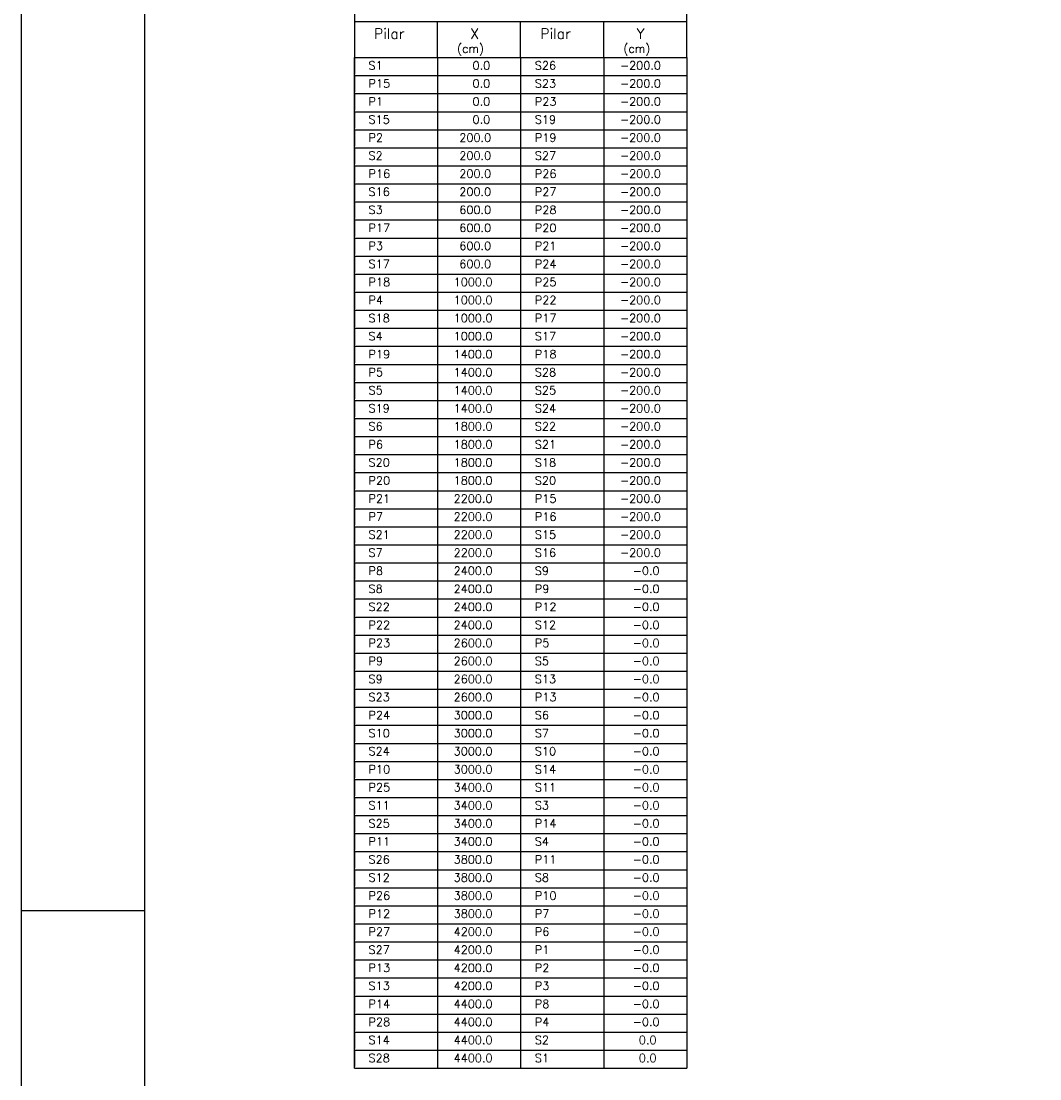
# Model space of a CAD drawing. Header units: feet. Extents: x 0 to 84.1, y 0 to 59.4.
# Tile 2 of 8: x 0 to 20.6, y 26.3 to 47.7. Entities that reach past the tile are written whole.
import ezdxf

# ---------------------------------------------------------------- set-up
doc = ezdxf.new("R2010")
doc.units = ezdxf.units.FT
doc.header["$MEASUREMENT"] = 0
doc.layers.add('1', color=1, linetype='CONTINUOUS')
doc.layers.add('2', color=2, linetype='CONTINUOUS')
doc.styles.get("Standard").update_dxf_attribs({"font": 'ROMANS.SHX'})

msp = doc.modelspace()

# ---------------------------------------------------------------- linework, layer by layer
at = {"layer": '1', "linetype": 'Continuous'}
for p, q in [((6.731671, 48.025854), (6.731671, 46.932104)), ((13.451948, 47.661271), (13.451948, 48.025854)), ((6.731671, 47.661271), (13.451948, 47.661271)), ((8.41174, 46.932104), (8.41174, 47.661271)), ((10.091809, 46.932104), (10.091809, 47.661271)), ((11.771878, 46.932104), (11.771878, 47.661271)), ((13.451948, 46.932104), (13.451948, 47.661271)), ((6.731671, 46.932104), (10.091809, 46.932104)), ((6.731671, 46.567521), (6.731671, 46.932104)), ((6.731671, 46.932104), (6.731671, 46.598771)), ((8.41174, 46.932104), (8.41174, 46.567521)), ((10.091809, 46.932104), (13.451948, 46.932104)), ((10.091809, 46.932104), (10.091809, 46.567521)), ((11.771878, 46.932104), (11.771878, 46.567521)), ((13.451948, 46.932104), (13.451948, 46.567521)), ((6.731671, 46.567521), (13.451948, 46.567521)), ((6.731671, 46.202937), (6.731671, 46.567521)), ((6.731671, 46.567521), (6.731671, 46.234187)), ((8.41174, 46.567521), (8.41174, 46.202937)), ((10.091809, 46.567521), (10.091809, 46.202937)), ((11.771878, 46.567521), (11.771878, 46.202937)), ((13.451948, 46.567521), (13.451948, 46.202937)), ((6.731671, 46.202937), (13.451948, 46.202937)), ((6.731671, 45.838354), (6.731671, 46.202937)), ((6.731671, 46.202937), (6.731671, 45.869604)), ((8.41174, 46.202937), (8.41174, 45.838354)), ((10.091809, 46.202937), (10.091809, 45.838354)), ((11.771878, 46.202937), (11.771878, 45.838354)), ((13.451948, 46.202937), (13.451948, 45.838354)), ((6.731671, 45.838354), (13.451948, 45.838354)), ((6.731671, 45.473771), (6.731671, 45.838354)), ((6.731671, 45.838354), (6.731671, 45.505021)), ((8.41174, 45.838354), (8.41174, 45.473771)), ((10.091809, 45.838354), (10.091809, 45.473771)), ((11.771878, 45.838354), (11.771878, 45.473771)), ((13.451948, 45.838354), (13.451948, 45.473771)), ((6.731671, 45.473771), (13.451948, 45.473771)), ((6.731671, 45.109187), (6.731671, 45.473771)), ((6.731671, 45.473771), (6.731671, 45.140437)), ((8.41174, 45.473771), (8.41174, 45.109187)), ((10.091809, 45.473771), (10.091809, 45.109187)), ((11.771878, 45.473771), (11.771878, 45.109187)), ((13.451948, 45.473771), (13.451948, 45.109187)), ((6.731671, 45.109187), (13.451948, 45.109187)), ((6.731671, 44.744604), (6.731671, 45.109187)), ((6.731671, 45.109187), (6.731671, 44.775854)), ((8.41174, 45.109187), (8.41174, 44.744604)), ((10.091809, 45.109187), (10.091809, 44.744604)), ((11.771878, 45.109187), (11.771878, 44.744604)), ((13.451948, 45.109187), (13.451948, 44.744604)), ((6.731671, 44.744604), (13.451948, 44.744604)), ((6.731671, 44.380021), (6.731671, 44.744604)), ((6.731671, 44.744604), (6.731671, 44.411271)), ((8.41174, 44.744604), (8.41174, 44.380021)), ((10.091809, 44.744604), (10.091809, 44.380021)), ((11.771878, 44.744604), (11.771878, 44.380021)), ((13.451948, 44.744604), (13.451948, 44.380021)), ((6.731671, 44.380021), (13.451948, 44.380021)), ((6.731671, 44.015437), (6.731671, 44.380021)), ((6.731671, 44.380021), (6.731671, 44.046687)), ((8.41174, 44.380021), (8.41174, 44.015437)), ((10.091809, 44.380021), (10.091809, 44.015437)), ((11.771878, 44.380021), (11.771878, 44.015437)), ((13.451948, 44.380021), (13.451948, 44.015437)), ((6.731671, 44.015437), (13.451948, 44.015437)), ((6.731671, 43.650854), (6.731671, 44.015437)), ((6.731671, 44.015437), (6.731671, 43.682104)), ((8.41174, 44.015437), (8.41174, 43.650854)), ((10.091809, 44.015437), (10.091809, 43.650854)), ((11.771878, 44.015437), (11.771878, 43.650854)), ((13.451948, 44.015437), (13.451948, 43.650854)), ((6.731671, 43.650854), (13.451948, 43.650854)), ((6.731671, 43.286271), (6.731671, 43.650854)), ((6.731671, 43.650854), (6.731671, 43.317521)), ((8.41174, 43.650854), (8.41174, 43.286271)), ((10.091809, 43.650854), (10.091809, 43.286271)), ((11.771878, 43.650854), (11.771878, 43.286271)), ((13.451948, 43.650854), (13.451948, 43.286271)), ((6.731671, 43.286271), (13.451948, 43.286271)), ((6.731671, 42.921687), (6.731671, 43.286271)), ((6.731671, 43.286271), (6.731671, 42.952937)), ((8.41174, 43.286271), (8.41174, 42.921687)), ((10.091809, 43.286271), (10.091809, 42.921687)), ((11.771878, 43.286271), (11.771878, 42.921687)), ((13.451948, 43.286271), (13.451948, 42.921687)), ((6.731671, 42.921687), (13.451948, 42.921687)), ((6.731671, 42.557104), (6.731671, 42.921687)), ((6.731671, 42.921687), (6.731671, 42.588354)), ((8.41174, 42.921687), (8.41174, 42.557104)), ((10.091809, 42.921687), (10.091809, 42.557104)), ((11.771878, 42.921687), (11.771878, 42.557104)), ((13.451948, 42.921687), (13.451948, 42.557104)), ((6.731671, 42.557104), (13.451948, 42.557104)), ((6.731671, 42.192521), (6.731671, 42.557104)), ((6.731671, 42.557104), (6.731671, 42.223771)), ((8.41174, 42.557104), (8.41174, 42.192521)), ((10.091809, 42.557104), (10.091809, 42.192521)), ((11.771878, 42.557104), (11.771878, 42.192521)), ((13.451948, 42.557104), (13.451948, 42.192521)), ((6.731671, 42.192521), (13.451948, 42.192521)), ((6.731671, 41.827937), (6.731671, 42.192521)), ((6.731671, 42.192521), (6.731671, 41.859187)), ((8.41174, 42.192521), (8.41174, 41.827937)), ((10.091809, 42.192521), (10.091809, 41.827937)), ((11.771878, 42.192521), (11.771878, 41.827937)), ((13.451948, 42.192521), (13.451948, 41.827937)), ((6.731671, 41.827937), (13.451948, 41.827937)), ((6.731671, 41.463354), (6.731671, 41.827937)), ((6.731671, 41.827937), (6.731671, 41.494604)), ((8.41174, 41.827937), (8.41174, 41.463354)), ((10.091809, 41.827937), (10.091809, 41.463354)), ((11.771878, 41.827937), (11.771878, 41.463354)), ((13.451948, 41.827937), (13.451948, 41.463354)), ((6.731671, 41.463354), (13.451948, 41.463354)), ((6.731671, 41.098771), (6.731671, 41.463354)), ((6.731671, 41.463354), (6.731671, 41.130021)), ((8.41174, 41.463354), (8.41174, 41.098771)), ((10.091809, 41.463354), (10.091809, 41.098771)), ((11.771878, 41.463354), (11.771878, 41.098771)), ((13.451948, 41.463354), (13.451948, 41.098771)), ((6.731671, 41.098771), (13.451948, 41.098771)), ((6.731671, 40.734187), (6.731671, 41.098771)), ((6.731671, 41.098771), (6.731671, 40.765437)), ((8.41174, 41.098771), (8.41174, 40.734187)), ((10.091809, 41.098771), (10.091809, 40.734187)), ((11.771878, 41.098771), (11.771878, 40.734187)), ((13.451948, 41.098771), (13.451948, 40.734187)), ((6.731671, 40.734187), (13.451948, 40.734187)), ((6.731671, 40.369604), (6.731671, 40.734187)), ((6.731671, 40.734187), (6.731671, 40.400854)), ((8.41174, 40.734187), (8.41174, 40.369604)), ((10.091809, 40.734187), (10.091809, 40.369604)), ((11.771878, 40.734187), (11.771878, 40.369604)), ((13.451948, 40.734187), (13.451948, 40.369604)), ((6.731671, 40.369604), (13.451948, 40.369604)), ((6.731671, 40.005021), (6.731671, 40.369604)), ((6.731671, 40.369604), (6.731671, 40.036271)), ((8.41174, 40.369604), (8.41174, 40.005021)), ((10.091809, 40.369604), (10.091809, 40.005021)), ((11.771878, 40.369604), (11.771878, 40.005021)), ((13.451948, 40.369604), (13.451948, 40.005021)), ((6.731671, 40.005021), (13.451948, 40.005021)), ((6.731671, 39.640437), (6.731671, 40.005021)), ((6.731671, 40.005021), (6.731671, 39.671687)), ((8.41174, 40.005021), (8.41174, 39.640437)), ((10.091809, 40.005021), (10.091809, 39.640437)), ((11.771878, 40.005021), (11.771878, 39.640437)), ((13.451948, 40.005021), (13.451948, 39.640437)), ((6.731671, 39.640437), (13.451948, 39.640437)), ((6.731671, 39.275854), (6.731671, 39.640437)), ((6.731671, 39.640437), (6.731671, 39.307104)), ((8.41174, 39.640437), (8.41174, 39.275854)), ((10.091809, 39.640437), (10.091809, 39.275854)), ((11.771878, 39.640437), (11.771878, 39.275854)), ((13.451948, 39.640437), (13.451948, 39.275854)), ((6.731671, 39.275854), (13.451948, 39.275854)), ((6.731671, 38.911271), (6.731671, 39.275854)), ((6.731671, 39.275854), (6.731671, 38.942521)), ((8.41174, 39.275854), (8.41174, 38.911271)), ((10.091809, 39.275854), (10.091809, 38.911271)), ((11.771878, 39.275854), (11.771878, 38.911271)), ((13.451948, 39.275854), (13.451948, 38.911271)), ((6.731671, 38.911271), (13.451948, 38.911271)), ((6.731671, 38.546687), (6.731671, 38.911271)), ((6.731671, 38.911271), (6.731671, 38.577937)), ((8.41174, 38.911271), (8.41174, 38.546687)), ((10.091809, 38.911271), (10.091809, 38.546687)), ((11.771878, 38.911271), (11.771878, 38.546687)), ((13.451948, 38.911271), (13.451948, 38.546687)), ((6.731671, 38.546687), (13.451948, 38.546687)), ((6.731671, 38.182104), (6.731671, 38.546687)), ((6.731671, 38.546687), (6.731671, 38.213354)), ((8.41174, 38.546687), (8.41174, 38.182104)), ((10.091809, 38.546687), (10.091809, 38.182104)), ((11.771878, 38.546687), (11.771878, 38.182104)), ((13.451948, 38.546687), (13.451948, 38.182104)), ((6.731671, 38.182104), (13.451948, 38.182104)), ((6.731671, 37.817521), (6.731671, 38.182104)), ((6.731671, 38.182104), (6.731671, 37.848771)), ((8.41174, 38.182104), (8.41174, 37.817521)), ((10.091809, 38.182104), (10.091809, 37.817521)), ((11.771878, 38.182104), (11.771878, 37.817521)), ((13.451948, 38.182104), (13.451948, 37.817521)), ((6.731671, 37.817521), (13.451948, 37.817521)), ((6.731671, 37.452937), (6.731671, 37.817521)), ((6.731671, 37.817521), (6.731671, 37.484187)), ((8.41174, 37.817521), (8.41174, 37.452937)), ((10.091809, 37.817521), (10.091809, 37.452937)), ((11.771878, 37.817521), (11.771878, 37.452937)), ((13.451948, 37.817521), (13.451948, 37.452937)), ((6.731671, 37.452937), (13.451948, 37.452937)), ((6.731671, 37.088354), (6.731671, 37.452937)), ((6.731671, 37.452937), (6.731671, 37.119604)), ((8.41174, 37.452937), (8.41174, 37.088354)), ((10.091809, 37.452937), (10.091809, 37.088354)), ((11.771878, 37.452937), (11.771878, 37.088354)), ((13.451948, 37.452937), (13.451948, 37.088354)), ((6.731671, 37.088354), (13.451948, 37.088354)), ((6.731671, 36.723771), (6.731671, 37.088354)), ((6.731671, 37.088354), (6.731671, 36.755021)), ((8.41174, 37.088354), (8.41174, 36.723771)), ((10.091809, 37.088354), (10.091809, 36.723771)), ((11.771878, 37.088354), (11.771878, 36.723771)), ((13.451948, 37.088354), (13.451948, 36.723771)), ((6.731671, 36.723771), (13.451948, 36.723771)), ((6.731671, 36.359187), (6.731671, 36.723771)), ((6.731671, 36.723771), (6.731671, 36.390437)), ((8.41174, 36.723771), (8.41174, 36.359187)), ((10.091809, 36.723771), (10.091809, 36.359187)), ((11.771878, 36.723771), (11.771878, 36.359187)), ((13.451948, 36.723771), (13.451948, 36.359187)), ((6.731671, 36.359187), (13.451948, 36.359187)), ((6.731671, 35.994604), (6.731671, 36.359187)), ((6.731671, 36.359187), (6.731671, 36.025854)), ((8.41174, 36.359187), (8.41174, 35.994604)), ((10.091809, 36.359187), (10.091809, 35.994604)), ((11.771878, 36.359187), (11.771878, 35.994604)), ((13.451948, 36.359187), (13.451948, 35.994604)), ((6.731671, 35.994604), (13.451948, 35.994604)), ((6.731671, 35.630021), (6.731671, 35.994604)), ((6.731671, 35.994604), (6.731671, 35.661271)), ((8.41174, 35.994604), (8.41174, 35.630021)), ((10.091809, 35.994604), (10.091809, 35.630021)), ((11.771878, 35.994604), (11.771878, 35.630021)), ((13.451948, 35.994604), (13.451948, 35.630021)), ((6.731671, 35.630021), (13.451948, 35.630021)), ((6.731671, 35.265437), (6.731671, 35.630021)), ((6.731671, 35.630021), (6.731671, 35.296687)), ((8.41174, 35.630021), (8.41174, 35.265437)), ((10.091809, 35.630021), (10.091809, 35.265437)), ((11.771878, 35.630021), (11.771878, 35.265437)), ((13.451948, 35.630021), (13.451948, 35.265437)), ((6.731671, 35.265437), (13.451948, 35.265437)), ((6.731671, 34.900854), (6.731671, 35.265437)), ((6.731671, 35.265437), (6.731671, 34.932104)), ((8.41174, 35.265437), (8.41174, 34.900854)), ((10.091809, 35.265437), (10.091809, 34.900854)), ((11.771878, 35.265437), (11.771878, 34.900854)), ((13.451948, 35.265437), (13.451948, 34.900854)), ((6.731671, 34.900854), (13.451948, 34.900854)), ((6.731671, 34.536271), (6.731671, 34.900854)), ((6.731671, 34.900854), (6.731671, 34.567521)), ((8.41174, 34.900854), (8.41174, 34.536271)), ((10.091809, 34.900854), (10.091809, 34.536271)), ((11.771878, 34.900854), (11.771878, 34.536271)), ((13.451948, 34.900854), (13.451948, 34.536271)), ((6.731671, 34.536271), (13.451948, 34.536271)), ((6.731671, 34.171687), (6.731671, 34.536271)), ((6.731671, 34.536271), (6.731671, 34.202937)), ((8.41174, 34.536271), (8.41174, 34.171687)), ((10.091809, 34.536271), (10.091809, 34.171687)), ((11.771878, 34.536271), (11.771878, 34.171687)), ((13.451948, 34.536271), (13.451948, 34.171687)), ((6.731671, 34.171687), (13.451948, 34.171687)), ((6.731671, 33.807104), (6.731671, 34.171687)), ((6.731671, 34.171687), (6.731671, 33.838354)), ((8.41174, 34.171687), (8.41174, 33.807104)), ((10.091809, 34.171687), (10.091809, 33.807104)), ((11.771878, 34.171687), (11.771878, 33.807104)), ((13.451948, 34.171687), (13.451948, 33.807104)), ((6.731671, 33.807104), (13.451948, 33.807104)), ((6.731671, 33.442521), (6.731671, 33.807104)), ((6.731671, 33.807104), (6.731671, 33.473771)), ((8.41174, 33.807104), (8.41174, 33.442521)), ((10.091809, 33.807104), (10.091809, 33.442521)), ((11.771878, 33.807104), (11.771878, 33.442521)), ((13.451948, 33.807104), (13.451948, 33.442521)), ((6.731671, 33.442521), (13.451948, 33.442521)), ((6.731671, 33.077937), (6.731671, 33.442521)), ((6.731671, 33.442521), (6.731671, 33.109187)), ((8.41174, 33.442521), (8.41174, 33.077937)), ((10.091809, 33.442521), (10.091809, 33.077937)), ((11.771878, 33.442521), (11.771878, 33.077937)), ((13.451948, 33.442521), (13.451948, 33.077937)), ((6.731671, 33.077937), (13.451948, 33.077937)), ((6.731671, 32.713354), (6.731671, 33.077937)), ((6.731671, 33.077937), (6.731671, 32.744604)), ((8.41174, 33.077937), (8.41174, 32.713354)), ((10.091809, 33.077937), (10.091809, 32.713354)), ((11.771878, 33.077937), (11.771878, 32.713354)), ((13.451948, 33.077937), (13.451948, 32.713354)), ((6.731671, 32.713354), (13.451948, 32.713354)), ((6.731671, 32.348771), (6.731671, 32.713354)), ((6.731671, 32.713354), (6.731671, 32.380021)), ((8.41174, 32.713354), (8.41174, 32.348771)), ((10.091809, 32.713354), (10.091809, 32.348771)), ((11.771878, 32.713354), (11.771878, 32.348771)), ((13.451948, 32.713354), (13.451948, 32.348771)), ((6.731671, 32.348771), (13.451948, 32.348771)), ((6.731671, 31.984187), (6.731671, 32.348771)), ((6.731671, 32.348771), (6.731671, 32.015437)), ((8.41174, 32.348771), (8.41174, 31.984187)), ((10.091809, 32.348771), (10.091809, 31.984187)), ((11.771878, 32.348771), (11.771878, 31.984187)), ((13.451948, 32.348771), (13.451948, 31.984187)), ((6.731671, 31.984187), (13.451948, 31.984187)), ((6.731671, 31.619604), (6.731671, 31.984187)), ((6.731671, 31.984187), (6.731671, 31.650854)), ((8.41174, 31.984187), (8.41174, 31.619604)), ((10.091809, 31.984187), (10.091809, 31.619604)), ((11.771878, 31.984187), (11.771878, 31.619604)), ((13.451948, 31.984187), (13.451948, 31.619604)), ((6.731671, 31.619604), (13.451948, 31.619604)), ((6.731671, 31.255021), (6.731671, 31.619604)), ((6.731671, 31.619604), (6.731671, 31.286271)), ((8.41174, 31.619604), (8.41174, 31.255021)), ((10.091809, 31.619604), (10.091809, 31.255021)), ((11.771878, 31.619604), (11.771878, 31.255021)), ((13.451948, 31.619604), (13.451948, 31.255021)), ((6.731671, 31.255021), (13.451948, 31.255021)), ((6.731671, 30.890437), (6.731671, 31.255021)), ((6.731671, 31.255021), (6.731671, 30.921687)), ((8.41174, 31.255021), (8.41174, 30.890437)), ((10.091809, 31.255021), (10.091809, 30.890437)), ((11.771878, 31.255021), (11.771878, 30.890437)), ((13.451948, 31.255021), (13.451948, 30.890437)), ((6.731671, 30.890437), (13.451948, 30.890437)), ((6.731671, 30.525854), (6.731671, 30.890437)), ((6.731671, 30.890437), (6.731671, 30.557104)), ((8.41174, 30.890437), (8.41174, 30.525854)), ((10.091809, 30.890437), (10.091809, 30.525854)), ((11.771878, 30.890437), (11.771878, 30.525854)), ((13.451948, 30.890437), (13.451948, 30.525854)), ((6.731671, 30.525854), (13.451948, 30.525854)), ((6.731671, 30.161271), (6.731671, 30.525854)), ((6.731671, 30.525854), (6.731671, 30.192521)), ((8.41174, 30.525854), (8.41174, 30.161271)), ((10.091809, 30.525854), (10.091809, 30.161271)), ((11.771878, 30.525854), (11.771878, 30.161271)), ((13.451948, 30.525854), (13.451948, 30.161271)), ((6.731671, 30.161271), (13.451948, 30.161271)), ((6.731671, 29.796687), (6.731671, 30.161271)), ((6.731671, 30.161271), (6.731671, 29.827937)), ((8.41174, 30.161271), (8.41174, 29.796687)), ((10.091809, 30.161271), (10.091809, 29.796687)), ((11.771878, 30.161271), (11.771878, 29.796687)), ((13.451948, 30.161271), (13.451948, 29.796687)), ((6.731671, 29.796687), (13.451948, 29.796687)), ((6.731671, 29.432104), (6.731671, 29.796687)), ((6.731671, 29.796687), (6.731671, 29.463354)), ((8.41174, 29.796687), (8.41174, 29.432104)), ((10.091809, 29.796687), (10.091809, 29.432104)), ((11.771878, 29.796687), (11.771878, 29.432104)), ((13.451948, 29.796687), (13.451948, 29.432104)), ((6.731671, 29.432104), (13.451948, 29.432104)), ((6.731671, 29.067521), (6.731671, 29.432104)), ((6.731671, 29.432104), (6.731671, 29.098771)), ((8.41174, 29.432104), (8.41174, 29.067521)), ((10.091809, 29.432104), (10.091809, 29.067521)), ((11.771878, 29.432104), (11.771878, 29.067521)), ((13.451948, 29.432104), (13.451948, 29.067521)), ((6.731671, 29.067521), (13.451948, 29.067521)), ((6.731671, 28.702937), (6.731671, 29.067521)), ((6.731671, 29.067521), (6.731671, 28.734187)), ((8.41174, 29.067521), (8.41174, 28.702937)), ((10.091809, 29.067521), (10.091809, 28.702937)), ((11.771878, 29.067521), (11.771878, 28.702937)), ((13.451948, 29.067521), (13.451948, 28.702937)), ((6.731671, 28.702937), (13.451948, 28.702937)), ((6.731671, 28.338354), (6.731671, 28.702937)), ((6.731671, 28.702937), (6.731671, 28.369604)), ((8.41174, 28.702937), (8.41174, 28.338354)), ((10.091809, 28.702937), (10.091809, 28.338354)), ((11.771878, 28.702937), (11.771878, 28.338354)), ((13.451948, 28.702937), (13.451948, 28.338354)), ((6.731671, 28.338354), (13.451948, 28.338354)), ((6.731671, 27.973771), (6.731671, 28.338354)), ((6.731671, 28.338354), (6.731671, 28.005021)), ((8.41174, 28.338354), (8.41174, 27.973771)), ((10.091809, 28.338354), (10.091809, 27.973771)), ((11.771878, 28.338354), (11.771878, 27.973771)), ((13.451948, 28.338354), (13.451948, 27.973771)), ((6.731671, 27.973771), (13.451948, 27.973771)), ((6.731671, 27.609187), (6.731671, 27.973771)), ((6.731671, 27.973771), (6.731671, 27.640437)), ((8.41174, 27.973771), (8.41174, 27.609187)), ((10.091809, 27.973771), (10.091809, 27.609187)), ((11.771878, 27.973771), (11.771878, 27.609187)), ((13.451948, 27.973771), (13.451948, 27.609187)), ((6.731671, 27.609187), (13.451948, 27.609187)), ((6.731671, 27.244604), (6.731671, 27.609187)), ((6.731671, 27.609187), (6.731671, 27.275854)), ((8.41174, 27.609187), (8.41174, 27.244604)), ((10.091809, 27.609187), (10.091809, 27.244604)), ((11.771878, 27.609187), (11.771878, 27.244604)), ((13.451948, 27.609187), (13.451948, 27.244604)), ((6.731671, 27.244604), (13.451948, 27.244604)), ((6.731671, 26.880021), (6.731671, 27.244604)), ((6.731671, 27.244604), (6.731671, 26.911271)), ((8.41174, 27.244604), (8.41174, 26.880021)), ((10.091809, 27.244604), (10.091809, 26.880021)), ((11.771878, 27.244604), (11.771878, 26.880021)), ((13.451948, 27.244604), (13.451948, 26.880021)), ((6.731671, 26.880021), (13.451948, 26.880021)), ((6.731671, 26.515437), (6.731671, 26.880021)), ((6.731671, 26.880021), (6.731671, 26.546687)), ((8.41174, 26.880021), (8.41174, 26.515437)), ((10.091809, 26.880021), (10.091809, 26.515437)), ((11.771878, 26.880021), (11.771878, 26.515437)), ((13.451948, 26.880021), (13.451948, 26.515437)), ((6.731671, 26.515437), (13.451948, 26.515437))]:
    msp.add_line(p, q, dxfattribs=at)
at = {"layer": '2', "linetype": 'Continuous'}
for p, q in [((0, 59.400002), (0, 0)), ((0, 29.700001), (0.5, 29.700001)), ((0.5, 29.700001), (1.5, 29.700001)), ((1.5, 29.700001), (2.5, 29.700001))]:
    msp.add_line(p, q, dxfattribs=at)
msp.add_lwpolyline([(83.100006, 1), (2.5, 1), (2.5, 58.400002), (83.100006, 58.400002), (83.100006, 1)], dxfattribs=at)

# ---------------------------------------------------------------- texts
at = {"layer": '1', "linetype": 'Continuous'}
for s, height, p in [('Pilar', 0.208333, (7.129385, 47.309817)), ('X', 0.208333, (9.0741, 47.309817)), ('Pilar', 0.208333, (10.489523, 47.309817)), ('Y', 0.208333, (12.434238, 47.309817)), ('(cm)', 0.166667, (8.808414, 47.029624)), ('(cm)', 0.166667, (12.168553, 47.029624)), ('S1', 0.166667, (7.01874, 46.689646)), ('    0.0', 0.166667, (8.62359, 46.689646)), ('S26', 0.166667, (10.378878, 46.689646)), (' -200.0', 0.166667, (11.983728, 46.689646)), ('P15', 0.166667, (7.01874, 46.325063)), ('    0.0', 0.166667, (8.62359, 46.325063)), ('S23', 0.166667, (10.378878, 46.325063)), (' -200.0', 0.166667, (11.983728, 46.325063)), ('P1', 0.166667, (7.01874, 45.96048)), ('    0.0', 0.166667, (8.62359, 45.96048)), ('P23', 0.166667, (10.378878, 45.96048)), (' -200.0', 0.166667, (11.983728, 45.96048)), ('S15', 0.166667, (7.01874, 45.595896)), ('    0.0', 0.166667, (8.62359, 45.595896)), ('S19', 0.166667, (10.378878, 45.595896)), (' -200.0', 0.166667, (11.983728, 45.595896)), ('P2', 0.166667, (7.01874, 45.231313)), ('  200.0', 0.166667, (8.62359, 45.231313)), ('P19', 0.166667, (10.378878, 45.231313)), (' -200.0', 0.166667, (11.983728, 45.231313)), ('S2', 0.166667, (7.01874, 44.86673)), ('  200.0', 0.166667, (8.62359, 44.86673)), ('S27', 0.166667, (10.378878, 44.86673)), (' -200.0', 0.166667, (11.983728, 44.86673)), ('P16', 0.166667, (7.01874, 44.502146)), ('  200.0', 0.166667, (8.62359, 44.502146)), ('P26', 0.166667, (10.378878, 44.502146)), (' -200.0', 0.166667, (11.983728, 44.502146)), ('S16', 0.166667, (7.01874, 44.137563)), ('  200.0', 0.166667, (8.62359, 44.137563)), ('P27', 0.166667, (10.378878, 44.137563)), (' -200.0', 0.166667, (11.983728, 44.137563)), ('S3', 0.166667, (7.01874, 43.77298)), ('  600.0', 0.166667, (8.62359, 43.77298)), ('P28', 0.166667, (10.378878, 43.77298)), (' -200.0', 0.166667, (11.983728, 43.77298)), ('P17', 0.166667, (7.01874, 43.408396)), ('  600.0', 0.166667, (8.62359, 43.408396)), ('P20', 0.166667, (10.378878, 43.408396)), (' -200.0', 0.166667, (11.983728, 43.408396)), ('P3', 0.166667, (7.01874, 43.043813)), ('  600.0', 0.166667, (8.62359, 43.043813)), ('P21', 0.166667, (10.378878, 43.043813)), (' -200.0', 0.166667, (11.983728, 43.043813)), ('S17', 0.166667, (7.01874, 42.67923)), ('  600.0', 0.166667, (8.62359, 42.67923)), ('P24', 0.166667, (10.378878, 42.67923)), (' -200.0', 0.166667, (11.983728, 42.67923)), ('P18', 0.166667, (7.01874, 42.314646)), (' 1000.0', 0.166667, (8.62359, 42.314646)), ('P25', 0.166667, (10.378878, 42.314646)), (' -200.0', 0.166667, (11.983728, 42.314646)), ('P4', 0.166667, (7.01874, 41.950063)), (' 1000.0', 0.166667, (8.62359, 41.950063)), ('P22', 0.166667, (10.378878, 41.950063)), (' -200.0', 0.166667, (11.983728, 41.950063)), ('S18', 0.166667, (7.01874, 41.58548)), (' 1000.0', 0.166667, (8.62359, 41.58548)), ('P17', 0.166667, (10.378878, 41.58548)), (' -200.0', 0.166667, (11.983728, 41.58548)), ('S4', 0.166667, (7.01874, 41.220896)), (' 1000.0', 0.166667, (8.62359, 41.220896)), ('S17', 0.166667, (10.378878, 41.220896)), (' -200.0', 0.166667, (11.983728, 41.220896)), ('P19', 0.166667, (7.01874, 40.856313)), (' 1400.0', 0.166667, (8.62359, 40.856313)), (' -200.0', 0.166667, (11.983728, 40.856313)), ('P18', 0.166667, (10.378878, 40.856313)), ('P5', 0.166667, (7.01874, 40.49173)), (' 1400.0', 0.166667, (8.62359, 40.49173)), ('S28', 0.166667, (10.378878, 40.49173)), (' -200.0', 0.166667, (11.983728, 40.49173)), ('S5', 0.166667, (7.01874, 40.127146)), (' 1400.0', 0.166667, (8.62359, 40.127146)), ('S25', 0.166667, (10.378878, 40.127146)), (' -200.0', 0.166667, (11.983728, 40.127146)), ('S19', 0.166667, (7.01874, 39.762563)), (' 1400.0', 0.166667, (8.62359, 39.762563)), ('S24', 0.166667, (10.378878, 39.762563)), (' -200.0', 0.166667, (11.983728, 39.762563)), ('S6', 0.166667, (7.01874, 39.39798)), (' 1800.0', 0.166667, (8.62359, 39.39798)), ('S22', 0.166667, (10.378878, 39.39798)), (' -200.0', 0.166667, (11.983728, 39.39798)), ('P6', 0.166667, (7.01874, 39.033396)), (' 1800.0', 0.166667, (8.62359, 39.033396)), ('S21', 0.166667, (10.378878, 39.033396)), (' -200.0', 0.166667, (11.983728, 39.033396)), ('S20', 0.166667, (7.01874, 38.668813)), (' 1800.0', 0.166667, (8.62359, 38.668813)), ('S18', 0.166667, (10.378878, 38.668813)), (' -200.0', 0.166667, (11.983728, 38.668813)), ('P20', 0.166667, (7.01874, 38.30423)), (' 1800.0', 0.166667, (8.62359, 38.30423)), ('S20', 0.166667, (10.378878, 38.30423)), (' -200.0', 0.166667, (11.983728, 38.30423)), ('P21', 0.166667, (7.01874, 37.939646)), (' 2200.0', 0.166667, (8.62359, 37.939646)), ('P15', 0.166667, (10.378878, 37.939646)), (' -200.0', 0.166667, (11.983728, 37.939646)), ('P7', 0.166667, (7.01874, 37.575063)), (' 2200.0', 0.166667, (8.62359, 37.575063)), ('P16', 0.166667, (10.378878, 37.575063)), (' -200.0', 0.166667, (11.983728, 37.575063)), ('S21', 0.166667, (7.01874, 37.21048)), (' 2200.0', 0.166667, (8.62359, 37.21048)), ('S15', 0.166667, (10.378878, 37.21048)), (' -200.0', 0.166667, (11.983728, 37.21048)), ('S7', 0.166667, (7.01874, 36.845896)), (' 2200.0', 0.166667, (8.62359, 36.845896)), ('S16', 0.166667, (10.378878, 36.845896)), (' -200.0', 0.166667, (11.983728, 36.845896)), ('P8', 0.166667, (7.01874, 36.481313)), (' 2400.0', 0.166667, (8.62359, 36.481313)), ('S9', 0.166667, (10.378878, 36.481313)), ('   -0.0', 0.166667, (11.983728, 36.481313)), ('S8', 0.166667, (7.01874, 36.11673)), (' 2400.0', 0.166667, (8.62359, 36.11673)), ('P9', 0.166667, (10.378878, 36.11673)), ('   -0.0', 0.166667, (11.983728, 36.11673)), ('S22', 0.166667, (7.01874, 35.752146)), (' 2400.0', 0.166667, (8.62359, 35.752146)), ('P12', 0.166667, (10.378878, 35.752146)), ('   -0.0', 0.166667, (11.983728, 35.752146)), ('P22', 0.166667, (7.01874, 35.387563)), (' 2400.0', 0.166667, (8.62359, 35.387563)), ('S12', 0.166667, (10.378878, 35.387563)), ('   -0.0', 0.166667, (11.983728, 35.387563)), ('P23', 0.166667, (7.01874, 35.02298)), (' 2600.0', 0.166667, (8.62359, 35.02298)), ('P5', 0.166667, (10.378878, 35.02298)), ('   -0.0', 0.166667, (11.983728, 35.02298)), ('P9', 0.166667, (7.01874, 34.658396)), (' 2600.0', 0.166667, (8.62359, 34.658396)), ('S5', 0.166667, (10.378878, 34.658396)), ('   -0.0', 0.166667, (11.983728, 34.658396)), ('S9', 0.166667, (7.01874, 34.293813)), (' 2600.0', 0.166667, (8.62359, 34.293813)), ('S13', 0.166667, (10.378878, 34.293813)), ('   -0.0', 0.166667, (11.983728, 34.293813)), ('S23', 0.166667, (7.01874, 33.92923)), (' 2600.0', 0.166667, (8.62359, 33.92923)), ('P13', 0.166667, (10.378878, 33.92923)), ('   -0.0', 0.166667, (11.983728, 33.92923)), ('P24', 0.166667, (7.01874, 33.564646)), (' 3000.0', 0.166667, (8.62359, 33.564646)), ('S6', 0.166667, (10.378878, 33.564646)), ('   -0.0', 0.166667, (11.983728, 33.564646)), ('S10', 0.166667, (7.01874, 33.200063)), (' 3000.0', 0.166667, (8.62359, 33.200063)), ('S7', 0.166667, (10.378878, 33.200063)), ('   -0.0', 0.166667, (11.983728, 33.200063)), ('S24', 0.166667, (7.01874, 32.83548)), (' 3000.0', 0.166667, (8.62359, 32.83548)), ('S10', 0.166667, (10.378878, 32.83548)), ('   -0.0', 0.166667, (11.983728, 32.83548)), ('P10', 0.166667, (7.01874, 32.470896)), (' 3000.0', 0.166667, (8.62359, 32.470896)), ('S14', 0.166667, (10.378878, 32.470896)), ('   -0.0', 0.166667, (11.983728, 32.470896)), ('P25', 0.166667, (7.01874, 32.106313)), (' 3400.0', 0.166667, (8.62359, 32.106313)), ('S11', 0.166667, (10.378878, 32.106313)), ('   -0.0', 0.166667, (11.983728, 32.106313)), ('S11', 0.166667, (7.01874, 31.74173)), (' 3400.0', 0.166667, (8.62359, 31.74173)), ('S3', 0.166667, (10.378878, 31.74173)), ('   -0.0', 0.166667, (11.983728, 31.74173)), ('S25', 0.166667, (7.01874, 31.377146)), (' 3400.0', 0.166667, (8.62359, 31.377146)), ('P14', 0.166667, (10.378878, 31.377146)), ('   -0.0', 0.166667, (11.983728, 31.377146)), ('P11', 0.166667, (7.01874, 31.012563)), (' 3400.0', 0.166667, (8.62359, 31.012563)), ('S4', 0.166667, (10.378878, 31.012563)), ('   -0.0', 0.166667, (11.983728, 31.012563)), ('S26', 0.166667, (7.01874, 30.64798)), (' 3800.0', 0.166667, (8.62359, 30.64798)), ('P11', 0.166667, (10.378878, 30.64798)), ('   -0.0', 0.166667, (11.983728, 30.64798)), ('S12', 0.166667, (7.01874, 30.283396)), (' 3800.0', 0.166667, (8.62359, 30.283396)), ('S8', 0.166667, (10.378878, 30.283396)), ('   -0.0', 0.166667, (11.983728, 30.283396)), ('P26', 0.166667, (7.01874, 29.918813)), (' 3800.0', 0.166667, (8.62359, 29.918813)), ('P10', 0.166667, (10.378878, 29.918813)), ('   -0.0', 0.166667, (11.983728, 29.918813)), ('P12', 0.166667, (7.01874, 29.55423)), (' 3800.0', 0.166667, (8.62359, 29.55423)), ('P7', 0.166667, (10.378878, 29.55423)), ('   -0.0', 0.166667, (11.983728, 29.55423)), ('P27', 0.166667, (7.01874, 29.189646)), (' 4200.0', 0.166667, (8.62359, 29.189646)), ('P6', 0.166667, (10.378878, 29.189646)), ('   -0.0', 0.166667, (11.983728, 29.189646)), ('S27', 0.166667, (7.01874, 28.825063)), (' 4200.0', 0.166667, (8.62359, 28.825063)), ('P1', 0.166667, (10.378878, 28.825063)), ('   -0.0', 0.166667, (11.983728, 28.825063)), ('P13', 0.166667, (7.01874, 28.46048)), (' 4200.0', 0.166667, (8.62359, 28.46048)), ('P2', 0.166667, (10.378878, 28.46048)), ('   -0.0', 0.166667, (11.983728, 28.46048)), ('S13', 0.166667, (7.01874, 28.095896)), (' 4200.0', 0.166667, (8.62359, 28.095896)), ('P3', 0.166667, (10.378878, 28.095896)), ('   -0.0', 0.166667, (11.983728, 28.095896)), ('P14', 0.166667, (7.01874, 27.731313)), (' 4400.0', 0.166667, (8.62359, 27.731313)), ('P8', 0.166667, (10.378878, 27.731313)), ('   -0.0', 0.166667, (11.983728, 27.731313)), ('P28', 0.166667, (7.01874, 27.36673)), (' 4400.0', 0.166667, (8.62359, 27.36673)), ('P4', 0.166667, (10.378878, 27.36673)), ('   -0.0', 0.166667, (11.983728, 27.36673)), ('S14', 0.166667, (7.01874, 27.002146)), (' 4400.0', 0.166667, (8.62359, 27.002146)), ('S2', 0.166667, (10.378878, 27.002146)), ('    0.0', 0.166667, (11.983728, 27.002146)), ('S28', 0.166667, (7.01874, 26.637563)), (' 4400.0', 0.166667, (8.62359, 26.637563)), ('S1', 0.166667, (10.378878, 26.637563)), ('    0.0', 0.166667, (11.983728, 26.637563))]:
    msp.add_text(s, height=height, dxfattribs=at).set_placement(p)

doc.saveas('drawing.dxf')
